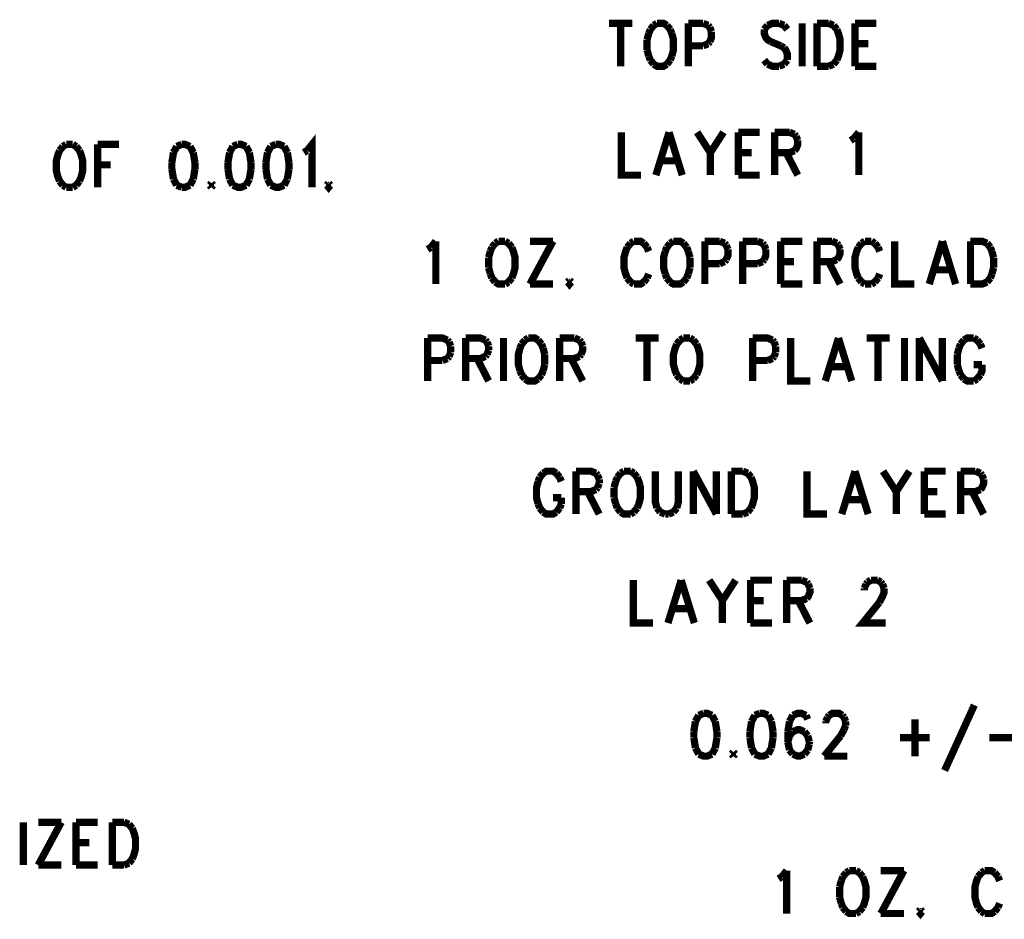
# Model space of a CAD drawing. Extents: x 5.82 to 15.01, y 4.82 to 9.83.
# Tile 7 of 9: x 10.69 to 12.72, y 5.37 to 7.23. Entities that reach past the tile are written whole.
import ezdxf

# ---------------------------------------------------------------- set-up
doc = ezdxf.new("R2010")
doc.units = 0
doc.layers.add('DD_PHO', color=1, linetype='CONTINUOUS')

msp = doc.modelspace()

# ---------------------------------------------------------------- linework, layer by layer
at = {"layer": 'DD_PHO', "const_width": 0.015}
for points in [[(11.9075, 7.22109), (11.95522, 7.22109)], [(11.93136, 7.22109), (11.93136, 7.1325)], [(11.99954, 7.21687), (11.99272, 7.20843)], [(12.00636, 7.22109), (11.99954, 7.21687)], [(12.02681, 7.21687), (12.02, 7.22109), (12.00636, 7.22109)], [(12.03363, 7.20843), (12.02681, 7.21687)], [(12.07113, 7.22109), (12.07113, 7.1325)], [(12.07113, 7.22109), (12.10181, 7.22109)], [(12.10181, 7.22109), (12.11204, 7.21687)], [(12.11204, 7.21687), (12.11545, 7.21265)], [(12.23477, 7.21687), (12.22795, 7.20843)], [(12.25863, 7.22109), (12.245, 7.22109), (12.23477, 7.21687)], [(12.26886, 7.21687), (12.25863, 7.22109)], [(12.27568, 7.20843), (12.26886, 7.21687)], [(12.30636, 7.22109), (12.30636, 7.1325)], [(12.33704, 7.22109), (12.33704, 7.1325)], [(12.33704, 7.22109), (12.3609, 7.22109)], [(12.3609, 7.22109), (12.37113, 7.21687)], [(12.37113, 7.21687), (12.37795, 7.20843)], [(12.41545, 7.22109), (12.41545, 7.1325)], [(12.41545, 7.22109), (12.45977, 7.22109)], [(11.98931, 7.2), (11.9859, 7.18734)], [(11.99272, 7.20843), (11.98931, 7.2)], [(12.03704, 7.2), (12.03363, 7.20843)], [(12.03704, 7.15359), (12.04045, 7.16625), (12.04045, 7.18734), (12.03704, 7.2)], [(12.11545, 7.21265), (12.11886, 7.20421)], [(12.11886, 7.20421), (12.11886, 7.19156), (12.11545, 7.18312)], [(12.22795, 7.20843), (12.22795, 7.2), (12.23136, 7.19156), (12.23477, 7.18734), (12.24159, 7.18312)], [(12.37795, 7.20843), (12.38136, 7.2), (12.38477, 7.18734), (12.38477, 7.16625), (12.38136, 7.15359), (12.37795, 7.14515)], [(11.9859, 7.18734), (11.9859, 7.16625)], [(12.10181, 7.17468), (12.07113, 7.17468)], [(12.11204, 7.1789), (12.10181, 7.17468)], [(12.11545, 7.18312), (12.11204, 7.1789)], [(12.24159, 7.18312), (12.26204, 7.17468)], [(12.26204, 7.17468), (12.26886, 7.17046)], [(12.41545, 7.1789), (12.44272, 7.1789)], [(11.9859, 7.16625), (11.98931, 7.15359)], [(11.98931, 7.15359), (11.99272, 7.14515)], [(12.03363, 7.14515), (12.03704, 7.15359)], [(12.26886, 7.17046), (12.27227, 7.16625), (12.27568, 7.15781), (12.27568, 7.14515)], [(11.99272, 7.14515), (11.99954, 7.13671)], [(11.99954, 7.13671), (12.00636, 7.1325), (12.02, 7.1325), (12.02681, 7.13671)], [(12.02681, 7.13671), (12.03363, 7.14515)], [(12.23477, 7.13671), (12.22795, 7.14515)], [(12.25863, 7.1325), (12.245, 7.1325), (12.23477, 7.13671)], [(12.26886, 7.13671), (12.25863, 7.1325)], [(12.27568, 7.14515), (12.26886, 7.13671)], [(12.37113, 7.13671), (12.3609, 7.1325)], [(12.37795, 7.14515), (12.37113, 7.13671)], [(12.3609, 7.1325), (12.33704, 7.1325)], [(12.41545, 7.1325), (12.45977, 7.1325)], [(11.9325, 6.99609), (11.9325, 6.9075), (11.9734, 6.9075)], [(12.03136, 6.99609), (12.00409, 6.9075)], [(12.03136, 6.99609), (12.05863, 6.9075)], [(12.08931, 6.99609), (12.11659, 6.9539)], [(12.14386, 6.99609), (12.11659, 6.9539)], [(12.17454, 6.99609), (12.17454, 6.9075)], [(12.17454, 6.99609), (12.21886, 6.99609)], [(12.24954, 6.99609), (12.24954, 6.9075)], [(12.24954, 6.99609), (12.28022, 6.99609)], [(12.28022, 6.99609), (12.29045, 6.99187)], [(12.29045, 6.99187), (12.29386, 6.98765)], [(12.41318, 6.98343), (12.4234, 6.99609)], [(12.4234, 6.99609), (12.4234, 6.9075)], [(10.7859, 6.97109), (10.77909, 6.96687)], [(10.79954, 6.97109), (10.7859, 6.97109)], [(10.80636, 6.96687), (10.79954, 6.97109)], [(10.85068, 6.97109), (10.85068, 6.8825)], [(10.85068, 6.97109), (10.895, 6.97109)], [(11.02454, 6.97109), (11.01431, 6.96687)], [(11.04159, 6.96687), (11.03136, 6.97109), (11.02454, 6.97109)], [(11.14045, 6.97109), (11.13022, 6.96687)], [(11.1575, 6.96687), (11.14727, 6.97109), (11.14045, 6.97109)], [(11.21886, 6.97109), (11.20863, 6.96687)], [(11.2359, 6.96687), (11.22568, 6.97109), (11.21886, 6.97109)], [(11.28363, 6.95843), (11.29386, 6.97109), (11.29386, 6.8825)], [(12.29727, 6.97921), (12.29727, 6.97078), (12.29386, 6.96234), (12.29045, 6.95812)], [(12.29386, 6.98765), (12.29727, 6.97921)], [(12.40636, 6.97921), (12.41318, 6.98343)], [(10.77227, 6.95843), (10.76886, 6.95), (10.76545, 6.93734), (10.76545, 6.91625), (10.76886, 6.90359), (10.77227, 6.89515)], [(10.77909, 6.96687), (10.77227, 6.95843)], [(10.81318, 6.95843), (10.80636, 6.96687)], [(10.81318, 6.89515), (10.81659, 6.90359), (10.82, 6.91625), (10.82, 6.93734), (10.81659, 6.95), (10.81318, 6.95843)], [(11.0075, 6.95421), (11.00409, 6.93312)], [(11.01431, 6.96687), (11.0075, 6.95421)], [(11.0484, 6.95421), (11.04159, 6.96687)], [(11.05181, 6.93312), (11.0484, 6.95421)], [(11.1234, 6.95421), (11.12, 6.93312)], [(11.13022, 6.96687), (11.1234, 6.95421)], [(11.16431, 6.95421), (11.1575, 6.96687)], [(11.16772, 6.93312), (11.16431, 6.95421)], [(11.20181, 6.95421), (11.1984, 6.93312)], [(11.20863, 6.96687), (11.20181, 6.95421)], [(11.24272, 6.95421), (11.2359, 6.96687)], [(11.24613, 6.93312), (11.24272, 6.95421)], [(11.27681, 6.95421), (11.28363, 6.95843)], [(12.11659, 6.9539), (12.11659, 6.9075)], [(12.17454, 6.9539), (12.20181, 6.9539)], [(12.28022, 6.9539), (12.24954, 6.9539)], [(12.2734, 6.9539), (12.29727, 6.9075)], [(12.29045, 6.95812), (12.28022, 6.9539)], [(11.00409, 6.93312), (11.00409, 6.92046)], [(11.05181, 6.92046), (11.05181, 6.93312)], [(11.12, 6.93312), (11.12, 6.92046)], [(11.16772, 6.92046), (11.16772, 6.93312)], [(11.1984, 6.93312), (11.1984, 6.92046)], [(11.24613, 6.92046), (11.24613, 6.93312)], [(12.01431, 6.93703), (12.0484, 6.93703)], [(10.85068, 6.9289), (10.87795, 6.9289)], [(11.00409, 6.92046), (11.0075, 6.89937)], [(11.0484, 6.89937), (11.05181, 6.92046)], [(11.12, 6.92046), (11.1234, 6.89937)], [(11.16431, 6.89937), (11.16772, 6.92046)], [(11.1984, 6.92046), (11.20181, 6.89937)], [(11.24272, 6.89937), (11.24613, 6.92046)], [(10.77227, 6.89515), (10.77909, 6.88671)], [(10.80636, 6.88671), (10.81318, 6.89515)], [(11.0075, 6.89937), (11.01431, 6.88671)], [(11.04159, 6.88671), (11.0484, 6.89937)], [(11.0859, 6.89093), (11.0825, 6.88671)], [(11.08931, 6.88671), (11.0859, 6.89093)], [(11.1234, 6.89937), (11.13022, 6.88671)], [(11.1575, 6.88671), (11.16431, 6.89937)], [(11.20181, 6.89937), (11.20863, 6.88671)], [(11.2359, 6.88671), (11.24272, 6.89937)], [(11.32795, 6.89093), (11.32454, 6.88671)], [(11.33136, 6.88671), (11.32795, 6.89093)], [(12.17454, 6.9075), (12.21886, 6.9075)], [(10.77909, 6.88671), (10.7859, 6.8825)], [(10.7859, 6.8825), (10.79954, 6.8825)], [(10.79954, 6.8825), (10.80636, 6.88671)], [(11.01431, 6.88671), (11.02454, 6.8825)], [(11.02454, 6.8825), (11.03136, 6.8825), (11.04159, 6.88671)], [(11.0825, 6.88671), (11.0859, 6.8825)], [(11.0859, 6.8825), (11.08931, 6.88671)], [(11.13022, 6.88671), (11.14045, 6.8825), (11.14727, 6.8825), (11.1575, 6.88671)], [(11.20863, 6.88671), (11.21886, 6.8825), (11.22568, 6.8825), (11.2359, 6.88671)], [(11.32454, 6.88671), (11.32795, 6.8825), (11.33136, 6.88671)], [(11.53931, 6.75843), (11.54954, 6.77109)], [(11.54954, 6.77109), (11.54954, 6.6825)], [(11.67227, 6.76687), (11.66545, 6.75843)], [(11.67909, 6.77109), (11.67227, 6.76687)], [(11.69272, 6.77109), (11.67909, 6.77109)], [(11.69954, 6.76687), (11.69272, 6.77109)], [(11.70636, 6.75843), (11.69954, 6.76687)], [(11.79159, 6.77109), (11.74386, 6.6825)], [(11.74386, 6.77109), (11.79159, 6.77109)], [(11.95181, 6.76687), (11.945, 6.75843)], [(11.95863, 6.77109), (11.95181, 6.76687)], [(11.97909, 6.76687), (11.97227, 6.77109), (11.95863, 6.77109)], [(11.9859, 6.75843), (11.97909, 6.76687)], [(12.03363, 6.76687), (12.02681, 6.75843)], [(12.04045, 6.77109), (12.03363, 6.76687)], [(12.0609, 6.76687), (12.05409, 6.77109), (12.04045, 6.77109)], [(12.06772, 6.75843), (12.0609, 6.76687)], [(12.10522, 6.77109), (12.10522, 6.6825)], [(12.10522, 6.77109), (12.1359, 6.77109)], [(12.1359, 6.77109), (12.14613, 6.76687)], [(12.14613, 6.76687), (12.14954, 6.76265)], [(12.18363, 6.77109), (12.18363, 6.6825)], [(12.18363, 6.77109), (12.21431, 6.77109)], [(12.21431, 6.77109), (12.22454, 6.76687)], [(12.22454, 6.76687), (12.22795, 6.76265)], [(12.26204, 6.77109), (12.26204, 6.6825)], [(12.26204, 6.77109), (12.30636, 6.77109)], [(12.33704, 6.77109), (12.33704, 6.6825)], [(12.33704, 6.77109), (12.36772, 6.77109)], [(12.36772, 6.77109), (12.37795, 6.76687)], [(12.37795, 6.76687), (12.38136, 6.76265)], [(12.42909, 6.76687), (12.42227, 6.75843)], [(12.4359, 6.77109), (12.42909, 6.76687)], [(12.44954, 6.77109), (12.4359, 6.77109)], [(12.45636, 6.76687), (12.44954, 6.77109)], [(12.46318, 6.75843), (12.45636, 6.76687)], [(12.49727, 6.77109), (12.49727, 6.6825), (12.53818, 6.6825)], [(12.59613, 6.77109), (12.56886, 6.6825)], [(12.59613, 6.77109), (12.6234, 6.6825)], [(12.65409, 6.77109), (12.65409, 6.6825)], [(12.65409, 6.77109), (12.67795, 6.77109), (12.68818, 6.76687)], [(12.68818, 6.76687), (12.695, 6.75843)], [(11.5325, 6.75421), (11.53931, 6.75843)], [(11.66204, 6.75), (11.65863, 6.73734)], [(11.66545, 6.75843), (11.66204, 6.75)], [(11.70636, 6.69515), (11.70977, 6.70359), (11.71318, 6.71625), (11.71318, 6.73734), (11.70977, 6.75), (11.70636, 6.75843)], [(11.945, 6.75843), (11.94159, 6.75), (11.93818, 6.73734), (11.93818, 6.71625), (11.94159, 6.70359), (11.945, 6.69515)], [(11.98931, 6.75), (11.9859, 6.75843)], [(12.0234, 6.75), (12.02, 6.73734), (12.02, 6.71625), (12.0234, 6.70359)], [(12.02681, 6.75843), (12.0234, 6.75)], [(12.07113, 6.75), (12.06772, 6.75843)], [(12.07454, 6.73734), (12.07113, 6.75)], [(12.14954, 6.76265), (12.15295, 6.75421)], [(12.15295, 6.75421), (12.15295, 6.74156), (12.14954, 6.73312)], [(12.22795, 6.76265), (12.23136, 6.75421)], [(12.23136, 6.75421), (12.23136, 6.74156), (12.22795, 6.73312)], [(12.38477, 6.75421), (12.38477, 6.74578), (12.38136, 6.73734), (12.37795, 6.73312)], [(12.38136, 6.76265), (12.38477, 6.75421)], [(12.42227, 6.75843), (12.41886, 6.75), (12.41545, 6.73734), (12.41545, 6.71625), (12.41886, 6.70359), (12.42227, 6.69515)], [(12.46659, 6.75), (12.46318, 6.75843)], [(12.695, 6.75843), (12.6984, 6.75)], [(12.6984, 6.75), (12.70181, 6.73734)], [(11.65863, 6.73734), (11.65863, 6.71625)], [(12.07454, 6.71625), (12.07454, 6.73734)], [(12.14613, 6.7289), (12.1359, 6.72468)], [(12.14954, 6.73312), (12.14613, 6.7289)], [(12.22454, 6.7289), (12.21431, 6.72468)], [(12.22795, 6.73312), (12.22454, 6.7289)], [(12.26204, 6.7289), (12.28931, 6.7289)], [(12.36772, 6.7289), (12.33704, 6.7289)], [(12.3609, 6.7289), (12.38477, 6.6825)], [(12.37795, 6.73312), (12.36772, 6.7289)], [(12.70181, 6.73734), (12.70181, 6.71625)], [(11.65863, 6.71625), (11.66204, 6.70359)], [(12.07113, 6.70359), (12.07454, 6.71625)], [(12.1359, 6.72468), (12.10522, 6.72468)], [(12.21431, 6.72468), (12.18363, 6.72468)], [(12.57909, 6.71203), (12.61318, 6.71203)], [(12.70181, 6.71625), (12.6984, 6.70359)], [(11.66204, 6.70359), (11.66545, 6.69515)], [(11.66545, 6.69515), (11.67227, 6.68671)], [(11.67227, 6.68671), (11.67909, 6.6825), (11.69272, 6.6825)], [(11.69272, 6.6825), (11.69954, 6.68671)], [(11.69954, 6.68671), (11.70636, 6.69515)], [(11.82568, 6.69093), (11.82227, 6.68671)], [(11.82227, 6.68671), (11.82568, 6.6825), (11.82909, 6.68671)], [(11.82909, 6.68671), (11.82568, 6.69093)], [(11.945, 6.69515), (11.95181, 6.68671)], [(11.95181, 6.68671), (11.95863, 6.6825)], [(11.95863, 6.6825), (11.97227, 6.6825), (11.97909, 6.68671)], [(11.97909, 6.68671), (11.9859, 6.69515)], [(11.9859, 6.69515), (11.98931, 6.70359)], [(12.0234, 6.70359), (12.02681, 6.69515)], [(12.02681, 6.69515), (12.03363, 6.68671)], [(12.03363, 6.68671), (12.04045, 6.6825), (12.05409, 6.6825), (12.0609, 6.68671)], [(12.0609, 6.68671), (12.06772, 6.69515)], [(12.06772, 6.69515), (12.07113, 6.70359)], [(12.42227, 6.69515), (12.42909, 6.68671)], [(12.42909, 6.68671), (12.4359, 6.6825)], [(12.44954, 6.6825), (12.45636, 6.68671)], [(12.45636, 6.68671), (12.46318, 6.69515)], [(12.46318, 6.69515), (12.46659, 6.70359)], [(12.68818, 6.68671), (12.67795, 6.6825), (12.65409, 6.6825)], [(12.695, 6.69515), (12.68818, 6.68671)], [(12.6984, 6.70359), (12.695, 6.69515)], [(11.74386, 6.6825), (11.79159, 6.6825)], [(12.26204, 6.6825), (12.30636, 6.6825)], [(12.4359, 6.6825), (12.44954, 6.6825)], [(11.5325, 6.57109), (11.5325, 6.4825)], [(11.5325, 6.57109), (11.56318, 6.57109), (11.5734, 6.56687)], [(11.5734, 6.56687), (11.57681, 6.56265)], [(11.6109, 6.57109), (11.6109, 6.4825)], [(11.6109, 6.57109), (11.64159, 6.57109), (11.65181, 6.56687)], [(11.65181, 6.56687), (11.65522, 6.56265)], [(11.68931, 6.57109), (11.68931, 6.4825)], [(11.73363, 6.56687), (11.72681, 6.55843)], [(11.74045, 6.57109), (11.73363, 6.56687)], [(11.7609, 6.56687), (11.75409, 6.57109), (11.74045, 6.57109)], [(11.76772, 6.55843), (11.7609, 6.56687)], [(11.80522, 6.57109), (11.80522, 6.4825)], [(11.80522, 6.57109), (11.8359, 6.57109)], [(11.8359, 6.57109), (11.84613, 6.56687)], [(11.84613, 6.56687), (11.84954, 6.56265)], [(11.96204, 6.57109), (12.00977, 6.57109)], [(11.9859, 6.57109), (11.9859, 6.4825)], [(12.05409, 6.56687), (12.04727, 6.55843)], [(12.0609, 6.57109), (12.05409, 6.56687)], [(12.07454, 6.57109), (12.0609, 6.57109)], [(12.08136, 6.56687), (12.07454, 6.57109)], [(12.08818, 6.55843), (12.08136, 6.56687)], [(12.20409, 6.57109), (12.20409, 6.4825)], [(12.20409, 6.57109), (12.23477, 6.57109), (12.245, 6.56687)], [(12.245, 6.56687), (12.2484, 6.56265)], [(12.2825, 6.57109), (12.2825, 6.4825), (12.3234, 6.4825)], [(12.38136, 6.57109), (12.35409, 6.4825)], [(12.38136, 6.57109), (12.40863, 6.4825)], [(12.43931, 6.57109), (12.48704, 6.57109)], [(12.46318, 6.57109), (12.46318, 6.4825)], [(12.51772, 6.57109), (12.51772, 6.4825)], [(12.5484, 6.57109), (12.5484, 6.4825)], [(12.5484, 6.57109), (12.59613, 6.4825)], [(12.59613, 6.57109), (12.59613, 6.4825)], [(12.64045, 6.56687), (12.63363, 6.55843)], [(12.6609, 6.57109), (12.64727, 6.57109), (12.64045, 6.56687)], [(12.66772, 6.56687), (12.6609, 6.57109)], [(12.67454, 6.55843), (12.66772, 6.56687)], [(11.57681, 6.56265), (11.58022, 6.55421)], [(11.58022, 6.55421), (11.58022, 6.54156)], [(11.65522, 6.56265), (11.65863, 6.55421)], [(11.65863, 6.54578), (11.65522, 6.53734)], [(11.65863, 6.55421), (11.65863, 6.54578)], [(11.7234, 6.55), (11.72, 6.53734), (11.72, 6.51625), (11.7234, 6.50359)], [(11.72681, 6.55843), (11.7234, 6.55)], [(11.77113, 6.55), (11.76772, 6.55843)], [(11.77454, 6.53734), (11.77113, 6.55)], [(11.84954, 6.56265), (11.85295, 6.55421)], [(11.85295, 6.55421), (11.85295, 6.54578), (11.84954, 6.53734)], [(12.04727, 6.55843), (12.04386, 6.55), (12.04045, 6.53734), (12.04045, 6.51625), (12.04386, 6.50359), (12.04727, 6.49515)], [(12.08818, 6.49515), (12.09159, 6.50359), (12.095, 6.51625), (12.095, 6.53734), (12.09159, 6.55), (12.08818, 6.55843)], [(12.2484, 6.56265), (12.25181, 6.55421)], [(12.25181, 6.55421), (12.25181, 6.54156)], [(12.63022, 6.55), (12.62681, 6.53734)], [(12.63363, 6.55843), (12.63022, 6.55)], [(12.67795, 6.55), (12.67454, 6.55843)], [(11.56318, 6.52468), (11.5325, 6.52468)], [(11.5734, 6.5289), (11.56318, 6.52468)], [(11.57681, 6.53312), (11.5734, 6.5289)], [(11.58022, 6.54156), (11.57681, 6.53312)], [(11.64159, 6.5289), (11.6109, 6.5289)], [(11.63477, 6.5289), (11.65863, 6.4825)], [(11.65181, 6.53312), (11.64159, 6.5289)], [(11.65522, 6.53734), (11.65181, 6.53312)], [(11.77454, 6.51625), (11.77454, 6.53734)], [(11.8359, 6.5289), (11.80522, 6.5289)], [(11.82909, 6.5289), (11.85295, 6.4825)], [(11.84613, 6.53312), (11.8359, 6.5289)], [(11.84954, 6.53734), (11.84613, 6.53312)], [(12.23477, 6.52468), (12.20409, 6.52468)], [(12.245, 6.5289), (12.23477, 6.52468)], [(12.2484, 6.53312), (12.245, 6.5289)], [(12.25181, 6.54156), (12.2484, 6.53312)], [(12.62681, 6.53734), (12.62681, 6.51625)], [(11.7234, 6.50359), (11.72681, 6.49515)], [(11.76772, 6.49515), (11.77113, 6.50359)], [(11.77113, 6.50359), (11.77454, 6.51625)], [(12.36431, 6.51203), (12.3984, 6.51203)], [(12.62681, 6.51625), (12.63022, 6.50359)], [(12.63022, 6.50359), (12.63363, 6.49515)], [(12.6609, 6.51625), (12.67795, 6.51625)], [(12.67454, 6.49515), (12.67795, 6.50359), (12.67795, 6.51625)], [(11.72681, 6.49515), (11.73363, 6.48671)], [(11.73363, 6.48671), (11.74045, 6.4825), (11.75409, 6.4825), (11.7609, 6.48671)], [(11.7609, 6.48671), (11.76772, 6.49515)], [(12.04727, 6.49515), (12.05409, 6.48671)], [(12.05409, 6.48671), (12.0609, 6.4825)], [(12.0609, 6.4825), (12.07454, 6.4825)], [(12.07454, 6.4825), (12.08136, 6.48671)], [(12.08136, 6.48671), (12.08818, 6.49515)], [(12.63363, 6.49515), (12.64045, 6.48671)], [(12.64045, 6.48671), (12.64727, 6.4825), (12.6609, 6.4825)], [(12.6609, 6.4825), (12.66772, 6.48671)], [(12.66772, 6.48671), (12.67454, 6.49515)], [(11.76431, 6.28343), (11.7609, 6.275)], [(11.77113, 6.29187), (11.76431, 6.28343)], [(11.7984, 6.29187), (11.79159, 6.29609), (11.77795, 6.29609), (11.77113, 6.29187)], [(11.80522, 6.28343), (11.7984, 6.29187)], [(11.80863, 6.275), (11.80522, 6.28343)], [(11.83931, 6.29609), (11.83931, 6.2075)], [(11.83931, 6.29609), (11.87, 6.29609), (11.88022, 6.29187)], [(11.88022, 6.29187), (11.88363, 6.28765)], [(11.88363, 6.28765), (11.88704, 6.27921)], [(11.88704, 6.27921), (11.88704, 6.27078)], [(11.92454, 6.28343), (11.92113, 6.275)], [(11.93136, 6.29187), (11.92454, 6.28343)], [(11.93818, 6.29609), (11.93136, 6.29187)], [(11.95181, 6.29609), (11.93818, 6.29609)], [(11.95863, 6.29187), (11.95181, 6.29609)], [(11.96545, 6.28343), (11.95863, 6.29187)], [(11.96545, 6.22015), (11.96886, 6.22859), (11.97227, 6.24125), (11.97227, 6.26234), (11.96886, 6.275), (11.96545, 6.28343)], [(12.00295, 6.29609), (12.00295, 6.23281), (12.00636, 6.22015)], [(12.04727, 6.22015), (12.05068, 6.23281), (12.05068, 6.29609)], [(12.08136, 6.29609), (12.08136, 6.2075)], [(12.08136, 6.29609), (12.12909, 6.2075)], [(12.12909, 6.29609), (12.12909, 6.2075)], [(12.15977, 6.29609), (12.15977, 6.2075)], [(12.15977, 6.29609), (12.18363, 6.29609)], [(12.18363, 6.29609), (12.19386, 6.29187)], [(12.19386, 6.29187), (12.20068, 6.28343)], [(12.20068, 6.28343), (12.20409, 6.275), (12.2075, 6.26234), (12.2075, 6.24125), (12.20409, 6.22859), (12.20068, 6.22015)], [(12.31659, 6.29609), (12.31659, 6.2075), (12.3575, 6.2075)], [(12.41545, 6.29609), (12.38818, 6.2075)], [(12.41545, 6.29609), (12.44272, 6.2075)], [(12.4734, 6.29609), (12.50068, 6.2539)], [(12.52795, 6.29609), (12.50068, 6.2539)], [(12.55863, 6.29609), (12.55863, 6.2075)], [(12.55863, 6.29609), (12.60295, 6.29609)], [(12.63363, 6.29609), (12.63363, 6.2075)], [(12.63363, 6.29609), (12.66431, 6.29609)], [(12.66431, 6.29609), (12.67454, 6.29187)], [(12.67454, 6.29187), (12.67795, 6.28765)], [(12.68136, 6.27921), (12.68136, 6.27078), (12.67795, 6.26234), (12.67454, 6.25812)], [(12.67795, 6.28765), (12.68136, 6.27921)], [(11.7609, 6.275), (11.7575, 6.26234), (11.7575, 6.24125), (11.7609, 6.22859)], [(11.88022, 6.25812), (11.87, 6.2539)], [(11.88363, 6.26234), (11.88022, 6.25812)], [(11.88704, 6.27078), (11.88363, 6.26234)], [(11.92113, 6.275), (11.91772, 6.26234)], [(11.91772, 6.26234), (11.91772, 6.24125)], [(12.67454, 6.25812), (12.66431, 6.2539)], [(11.79159, 6.24125), (11.80863, 6.24125)], [(11.80863, 6.22859), (11.80863, 6.24125)], [(11.87, 6.2539), (11.83931, 6.2539)], [(11.86318, 6.2539), (11.88704, 6.2075)], [(11.91772, 6.24125), (11.92113, 6.22859)], [(12.50068, 6.2539), (12.50068, 6.2075)], [(12.55863, 6.2539), (12.5859, 6.2539)], [(12.66431, 6.2539), (12.63363, 6.2539)], [(12.6575, 6.2539), (12.68136, 6.2075)], [(11.7609, 6.22859), (11.76431, 6.22015)], [(11.76431, 6.22015), (11.77113, 6.21171)], [(11.7984, 6.21171), (11.80522, 6.22015)], [(11.80522, 6.22015), (11.80863, 6.22859)], [(11.92113, 6.22859), (11.92454, 6.22015)], [(11.92454, 6.22015), (11.93136, 6.21171)], [(11.95863, 6.21171), (11.96545, 6.22015)], [(12.00636, 6.22015), (12.01318, 6.21171)], [(12.04045, 6.21171), (12.04727, 6.22015)], [(12.20068, 6.22015), (12.19386, 6.21171)], [(12.3984, 6.23703), (12.4325, 6.23703)], [(11.77113, 6.21171), (11.77795, 6.2075), (11.79159, 6.2075), (11.7984, 6.21171)], [(11.93136, 6.21171), (11.93818, 6.2075), (11.95181, 6.2075)], [(11.95181, 6.2075), (11.95863, 6.21171)], [(12.01318, 6.21171), (12.0234, 6.2075)], [(12.0234, 6.2075), (12.03022, 6.2075)], [(12.03022, 6.2075), (12.04045, 6.21171)], [(12.18363, 6.2075), (12.15977, 6.2075)], [(12.19386, 6.21171), (12.18363, 6.2075)], [(12.55863, 6.2075), (12.60295, 6.2075)], [(11.9575, 6.07109), (11.9575, 5.9825), (11.9984, 5.9825)], [(12.05636, 6.07109), (12.02909, 5.9825)], [(12.05636, 6.07109), (12.08363, 5.9825)], [(12.11431, 6.07109), (12.14159, 6.0289)], [(12.16886, 6.07109), (12.14159, 6.0289)], [(12.19954, 6.07109), (12.19954, 5.9825)], [(12.19954, 6.07109), (12.24386, 6.07109)], [(12.27454, 6.07109), (12.27454, 5.9825)], [(12.27454, 6.07109), (12.30522, 6.07109)], [(12.30522, 6.07109), (12.31545, 6.06687)], [(12.31545, 6.06687), (12.31886, 6.06265)], [(12.31886, 6.06265), (12.32227, 6.05421)], [(12.43477, 6.05421), (12.43818, 6.06265)], [(12.43818, 6.06265), (12.44159, 6.06687)], [(12.44159, 6.06687), (12.4484, 6.07109)], [(12.4484, 6.07109), (12.46204, 6.07109)], [(12.46204, 6.07109), (12.46886, 6.06687)], [(12.46886, 6.06687), (12.47227, 6.06265)], [(12.47227, 6.06265), (12.47568, 6.05421)], [(12.32227, 6.05421), (12.32227, 6.04578), (12.31886, 6.03734), (12.31545, 6.03312)], [(12.43477, 6.05), (12.43477, 6.05421)], [(12.47568, 6.05421), (12.47568, 6.04578), (12.47227, 6.03734), (12.46545, 6.02468)], [(12.14159, 6.0289), (12.14159, 5.9825)], [(12.19954, 6.0289), (12.22681, 6.0289)], [(12.30522, 6.0289), (12.27454, 6.0289)], [(12.2984, 6.0289), (12.32227, 5.9825)], [(12.31545, 6.03312), (12.30522, 6.0289)], [(12.46545, 6.02468), (12.43136, 5.9825), (12.47909, 5.9825)], [(12.03931, 6.01203), (12.0734, 6.01203)], [(12.19954, 5.9825), (12.24386, 5.9825)], [(12.66204, 5.81296), (12.60068, 5.67796)], [(12.09272, 5.79187), (12.0859, 5.77921)], [(12.10295, 5.79609), (12.09272, 5.79187)], [(12.12, 5.79187), (12.10977, 5.79609), (12.10295, 5.79609)], [(12.12681, 5.77921), (12.12, 5.79187)], [(12.20863, 5.79187), (12.20181, 5.77921)], [(12.21886, 5.79609), (12.20863, 5.79187)], [(12.2359, 5.79187), (12.22568, 5.79609), (12.21886, 5.79609)], [(12.24272, 5.77921), (12.2359, 5.79187)], [(12.28704, 5.79187), (12.28022, 5.77921)], [(12.31431, 5.79187), (12.30409, 5.79609), (12.29727, 5.79609), (12.28704, 5.79187)], [(12.31772, 5.78343), (12.31431, 5.79187)], [(12.35863, 5.78765), (12.36204, 5.79187)], [(12.36204, 5.79187), (12.36886, 5.79609), (12.3825, 5.79609), (12.38931, 5.79187)], [(12.38931, 5.79187), (12.39272, 5.78765)], [(12.0859, 5.77921), (12.0825, 5.75812)], [(12.13022, 5.75812), (12.12681, 5.77921)], [(12.20181, 5.77921), (12.1984, 5.75812)], [(12.24613, 5.75812), (12.24272, 5.77921)], [(12.28022, 5.77921), (12.27681, 5.75812)], [(12.35522, 5.77921), (12.35863, 5.78765)], [(12.35522, 5.775), (12.35522, 5.77921)], [(12.39272, 5.78765), (12.39613, 5.77921)], [(12.39613, 5.77078), (12.39272, 5.76234)], [(12.39613, 5.77921), (12.39613, 5.77078)], [(12.53931, 5.78343), (12.53931, 5.7075)], [(12.0825, 5.75812), (12.0825, 5.74546)], [(12.13022, 5.74546), (12.13022, 5.75812)], [(12.1984, 5.75812), (12.1984, 5.74546)], [(12.24613, 5.74546), (12.24613, 5.75812)], [(12.27681, 5.75812), (12.27681, 5.73703)], [(12.28022, 5.74968), (12.27681, 5.73703)], [(12.28704, 5.75812), (12.28022, 5.74968)], [(12.3109, 5.75812), (12.30068, 5.76234), (12.29727, 5.76234), (12.28704, 5.75812)], [(12.31772, 5.74968), (12.3109, 5.75812)], [(12.32113, 5.73703), (12.31772, 5.74968)], [(12.3859, 5.74968), (12.35181, 5.7075)], [(12.39272, 5.76234), (12.3859, 5.74968)], [(12.0825, 5.74546), (12.0859, 5.72437)], [(12.12681, 5.72437), (12.13022, 5.74546)], [(12.1984, 5.74546), (12.20181, 5.72437)], [(12.24272, 5.72437), (12.24613, 5.74546)], [(12.27681, 5.73703), (12.28022, 5.72015)], [(12.31772, 5.72015), (12.32113, 5.73281)], [(12.32113, 5.73281), (12.32113, 5.73703)], [(12.50863, 5.74546), (12.57, 5.74546)], [(12.69272, 5.74546), (12.75409, 5.74546)], [(12.0859, 5.72437), (12.09272, 5.71171)], [(12.09272, 5.71171), (12.10295, 5.7075), (12.10977, 5.7075), (12.12, 5.71171)], [(12.12, 5.71171), (12.12681, 5.72437)], [(12.16431, 5.71593), (12.1609, 5.71171)], [(12.1609, 5.71171), (12.16431, 5.7075)], [(12.16772, 5.71171), (12.16431, 5.71593)], [(12.16431, 5.7075), (12.16772, 5.71171)], [(12.20181, 5.72437), (12.20863, 5.71171)], [(12.20863, 5.71171), (12.21886, 5.7075), (12.22568, 5.7075), (12.2359, 5.71171)], [(12.2359, 5.71171), (12.24272, 5.72437)], [(12.28022, 5.72015), (12.28704, 5.71171)], [(12.28704, 5.71171), (12.29727, 5.7075), (12.30068, 5.7075), (12.3109, 5.71171)], [(12.3109, 5.71171), (12.31772, 5.72015)], [(12.35181, 5.7075), (12.39954, 5.7075)], [(10.69727, 5.57109), (10.69727, 5.4825)], [(10.77568, 5.57109), (10.72795, 5.4825)], [(10.72795, 5.57109), (10.77568, 5.57109)], [(10.80636, 5.57109), (10.80636, 5.4825)], [(10.80636, 5.57109), (10.85068, 5.57109)], [(10.88136, 5.57109), (10.88136, 5.4825)], [(10.88136, 5.57109), (10.90522, 5.57109)], [(10.90522, 5.57109), (10.91545, 5.56687)], [(10.91545, 5.56687), (10.92227, 5.55843)], [(10.92227, 5.55843), (10.92568, 5.55), (10.92909, 5.53734), (10.92909, 5.51625), (10.92568, 5.50359), (10.92227, 5.49515)], [(10.80636, 5.5289), (10.83363, 5.5289)], [(10.91545, 5.48671), (10.90522, 5.4825)], [(10.92227, 5.49515), (10.91545, 5.48671)], [(10.72795, 5.4825), (10.77568, 5.4825)], [(10.80636, 5.4825), (10.85068, 5.4825)], [(10.90522, 5.4825), (10.88136, 5.4825)], [(12.26431, 5.45843), (12.27454, 5.47109)], [(12.27454, 5.47109), (12.27454, 5.3825)], [(12.39727, 5.46687), (12.39045, 5.45843)], [(12.40409, 5.47109), (12.39727, 5.46687)], [(12.41772, 5.47109), (12.40409, 5.47109)], [(12.42454, 5.46687), (12.41772, 5.47109)], [(12.43136, 5.45843), (12.42454, 5.46687)], [(12.51659, 5.47109), (12.46886, 5.3825)], [(12.46886, 5.47109), (12.51659, 5.47109)], [(12.67681, 5.46687), (12.67, 5.45843)], [(12.68363, 5.47109), (12.67681, 5.46687)], [(12.70409, 5.46687), (12.69727, 5.47109), (12.68363, 5.47109)], [(12.7109, 5.45843), (12.70409, 5.46687)], [(12.2575, 5.45421), (12.26431, 5.45843)], [(12.38704, 5.45), (12.38363, 5.43734)], [(12.39045, 5.45843), (12.38704, 5.45)], [(12.43136, 5.39515), (12.43477, 5.40359), (12.43818, 5.41625), (12.43818, 5.43734), (12.43477, 5.45), (12.43136, 5.45843)], [(12.67, 5.45843), (12.66659, 5.45), (12.66318, 5.43734), (12.66318, 5.41625), (12.66659, 5.40359), (12.67, 5.39515)], [(12.71431, 5.45), (12.7109, 5.45843)], [(12.38363, 5.43734), (12.38363, 5.41625)], [(12.38363, 5.41625), (12.38704, 5.40359)], [(12.38704, 5.40359), (12.39045, 5.39515)], [(12.7109, 5.39515), (12.71431, 5.40359)], [(12.39045, 5.39515), (12.39727, 5.38671)], [(12.39727, 5.38671), (12.40409, 5.3825), (12.41772, 5.3825)], [(12.41772, 5.3825), (12.42454, 5.38671)], [(12.42454, 5.38671), (12.43136, 5.39515)], [(12.55068, 5.39093), (12.54727, 5.38671)], [(12.54727, 5.38671), (12.55068, 5.3825), (12.55409, 5.38671)], [(12.55409, 5.38671), (12.55068, 5.39093)], [(12.67, 5.39515), (12.67681, 5.38671)], [(12.67681, 5.38671), (12.68363, 5.3825)], [(12.68363, 5.3825), (12.69727, 5.3825), (12.70409, 5.38671)], [(12.70409, 5.38671), (12.7109, 5.39515)], [(12.46886, 5.3825), (12.51659, 5.3825)]]:
    msp.add_lwpolyline(points, dxfattribs=at)

doc.saveas('drawing.dxf')
